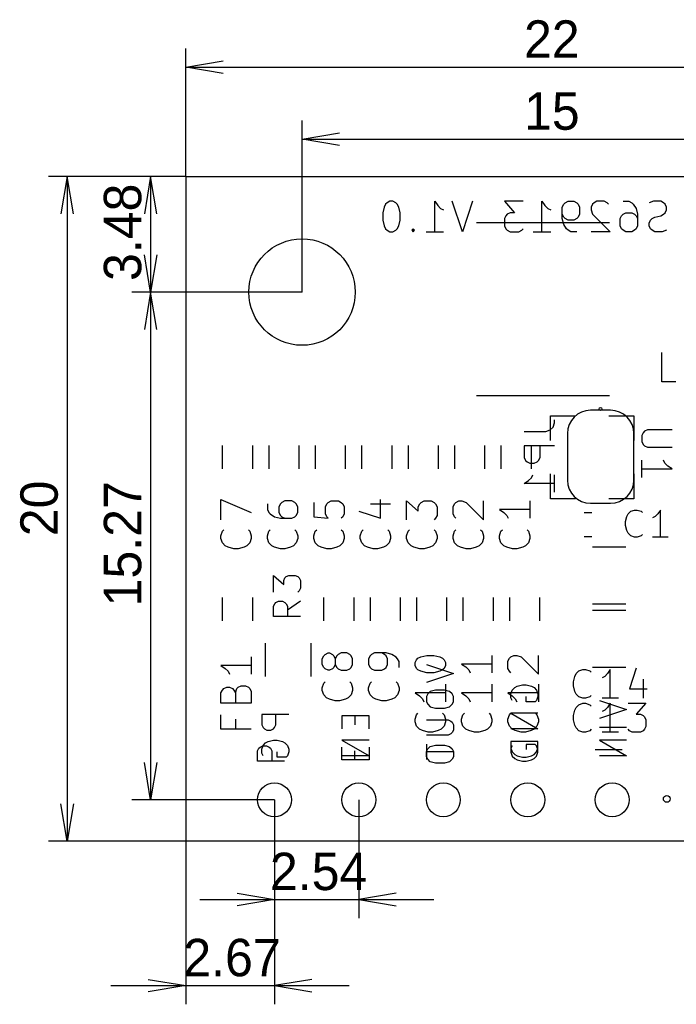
# Model space of a CAD drawing. Header units: millimetres. Extents: x 15 to 48.4, y -44.9 to -15.3.
# Tile 1 of 2: x 15 to 34.8, y -44.9 to -15.3. Entities that reach past the tile are written whole.
import ezdxf
from ezdxf.enums import TextEntityAlignment as Align

# ---------------------------------------------------------------- set-up
doc = ezdxf.new("R2010")
doc.units = ezdxf.units.MM
doc.layers.add('BLACK', color=7, linetype='Continuous')
doc.layers.add('Default', color=7, linetype='Continuous')
doc.styles.add('SEACAD_Solid_Edge_ANSI', font='seans.ttf')
doc.dimstyles.new('JIS_(mm)', dxfattribs={"dimtxt": 1.125, "dimasz": 1.125, "dimexe": 0.5625, "dimexo": 0, "dimgap": 0.28125, "dimtad": 1, "dimdsep": 46, "dimtxsty": 'SEACAD_Solid_Edge_ANSI', "dimblk1": '_SE_OPEN', "dimblk2": '_SE_OPEN', "dimsah": 1, "dimcen": 0.5625, "dimadec": 0, "dimazin": 0, "dimtfac": 0.5, "dimtmove": 0, "dimatfit": 3, "dimfxl": 1, "dimarcsym": 0})

# ---------------------------------------------------------------- blocks, each defined once
blk = doc.blocks.new('DMBLK1')
at = {"layer": 'Default', "color": 7, "linetype": 'Continuous'}
for p, q in [((23.5, -23.48), (23.5, -18.317)), ((38.5, -23.48), (38.5, -18.317)), ((23.5, -18.88), (38.5, -18.88))]:
    blk.add_line(p, q, dxfattribs=at)
for points in [[(24.625, -19.067), (23.5, -18.88), (24.625, -18.692)], [(37.375, -19.067), (38.5, -18.88), (37.375, -18.692)]]:
    blk.add_lwpolyline(points, dxfattribs=at)
at = {"layer": 'Default', "color": 7, "linetype": 'Continuous', "style": 'SEACAD_Solid_Edge_ANSI'}
blk.add_text('15', height=1.125, dxfattribs=at).set_placement((30.177, -17.473), align=Align.TOP_LEFT)
blk = doc.blocks.new('_SE_OPEN')
at = {"color": 0}
for p, q in [((-1, 0.1665), (0, 0)), ((0, 0), (-1, -0.1665)), ((0, 0), (-1, 0))]:
    blk.add_line(p, q, dxfattribs=at)
blk = doc.blocks.new('DMBLK2')
at = {"layer": 'Default', "color": 7, "linetype": 'Continuous'}
for p, q in [((20, -20), (20, -16.151)), ((42, -20), (42, -16.151)), ((20, -16.713), (42, -16.713))]:
    blk.add_line(p, q, dxfattribs=at)
for points in [[(21.125, -16.901), (20, -16.713), (21.125, -16.526)], [(40.875, -16.901), (42, -16.713), (40.875, -16.526)]]:
    blk.add_lwpolyline(points, dxfattribs=at)
at = {"layer": 'Default', "color": 7, "linetype": 'Continuous', "style": 'SEACAD_Solid_Edge_ANSI'}
blk.add_text('22', height=1.125, dxfattribs=at).set_placement((30.177, -15.307), align=Align.TOP_LEFT)
blk = doc.blocks.new('DMBLK3')
at = {"layer": 'Default', "color": 7, "linetype": 'Continuous'}
for p, q in [((22.67, -38.75), (22.67, -42.311)), ((25.21, -38.75), (25.21, -42.311)), ((20.42, -41.748), (27.46, -41.748))]:
    blk.add_line(p, q, dxfattribs=at)
for points in [[(21.545, -41.561), (22.67, -41.748), (21.545, -41.936)], [(26.335, -41.561), (25.21, -41.748), (26.335, -41.936)]]:
    blk.add_lwpolyline(points, dxfattribs=at)
at = {"layer": 'Default', "color": 7, "linetype": 'Continuous', "style": 'SEACAD_Solid_Edge_ANSI'}
blk.add_text('2.54', height=1.125, dxfattribs=at).set_placement((22.534, -40.342), align=Align.TOP_LEFT)
blk = doc.blocks.new('DMBLK4')
at = {"layer": 'Default', "color": 7, "linetype": 'Continuous'}
for p, q in [((23.5, -23.48), (18.381, -23.48)), ((18.944, -23.48), (18.944, -38.75)), ((22.67, -38.75), (18.381, -38.75))]:
    blk.add_line(p, q, dxfattribs=at)
for points in [[(19.131, -24.605), (18.944, -23.48), (18.756, -24.605)], [(19.131, -37.625), (18.944, -38.75), (18.756, -37.625)]]:
    blk.add_lwpolyline(points, dxfattribs=at)
at = {"layer": 'Default', "color": 7, "linetype": 'Continuous', "style": 'SEACAD_Solid_Edge_ANSI'}
blk.add_text('15.27', height=1.125, rotation=90, dxfattribs=at).set_placement((17.537, -32.933), align=Align.TOP_LEFT)
blk = doc.blocks.new('DMBLK5')
at = {"layer": 'Default', "color": 7, "linetype": 'Continuous'}
for p, q in [((20, -20), (18.381, -20)), ((18.944, -20), (18.944, -23.48)), ((23.5, -23.48), (18.381, -23.48))]:
    blk.add_line(p, q, dxfattribs=at)
for points in [[(19.131, -21.125), (18.944, -20), (18.756, -21.125)], [(19.131, -22.355), (18.944, -23.48), (18.756, -22.355)]]:
    blk.add_lwpolyline(points, dxfattribs=at)
at = {"layer": 'Default', "color": 7, "linetype": 'Continuous', "style": 'SEACAD_Solid_Edge_ANSI'}
blk.add_text('3.48', height=1.125, rotation=90, dxfattribs=at).set_placement((17.537, -23.146), align=Align.TOP_LEFT)
blk = doc.blocks.new('DMBLK6')
at = {"layer": 'Default', "color": 7, "linetype": 'Continuous'}
for p, q in [((20, -20), (15.87, -20)), ((16.432, -20), (16.432, -40)), ((20, -40), (15.87, -40))]:
    blk.add_line(p, q, dxfattribs=at)
for points in [[(16.62, -21.125), (16.432, -20), (16.245, -21.125)], [(16.62, -38.875), (16.432, -40), (16.245, -38.875)]]:
    blk.add_lwpolyline(points, dxfattribs=at)
at = {"layer": 'Default', "color": 7, "linetype": 'Continuous', "style": 'SEACAD_Solid_Edge_ANSI'}
blk.add_text('20', height=1.125, rotation=90, dxfattribs=at).set_placement((15.026, -30.823), align=Align.TOP_LEFT)
blk = doc.blocks.new('DMBLK7')
at = {"layer": 'Default', "color": 7, "linetype": 'Continuous'}
for p, q in [((22.67, -38.75), (22.67, -44.902)), ((20, -40), (20, -44.902)), ((17.75, -44.34), (24.92, -44.34))]:
    blk.add_line(p, q, dxfattribs=at)
for points in [[(18.875, -44.152), (20, -44.34), (18.875, -44.527)], [(23.795, -44.152), (22.67, -44.34), (23.795, -44.527)]]:
    blk.add_lwpolyline(points, dxfattribs=at)
at = {"layer": 'Default', "color": 7, "linetype": 'Continuous', "style": 'SEACAD_Solid_Edge_ANSI'}
blk.add_text('2.67', height=1.125, dxfattribs=at).set_placement((19.929, -42.933), align=Align.TOP_LEFT)

msp = doc.modelspace()

# ---------------------------------------------------------------- linework, layer by layer
at = {"layer": 'BLACK', "color": 7, "linetype": 'Continuous'}
for p, q in [((20, -20), (42, -20)), ((20, -20), (20, -40)), ((25.9708, -20.9234), (25.9273, -21.0976)), ((26.0143, -20.8363), (25.9708, -20.9234)), ((26.0579, -20.7928), (26.0143, -20.8363)), ((26.145, -20.7493), (26.0579, -20.7928)), ((26.2321, -20.7493), (26.145, -20.7493)), ((26.3191, -20.7928), (26.2321, -20.7493)), ((26.3627, -20.8363), (26.3191, -20.7928)), ((26.4062, -20.9234), (26.3627, -20.8363)), ((26.4498, -21.0976), (26.4062, -20.9234)), ((27.4948, -21.6637), (27.4948, -20.7493)), ((27.4948, -20.7493), (27.5819, -20.8799)), ((27.5819, -20.8799), (27.669, -20.967)), ((27.669, -20.967), (27.7561, -21.0105)), ((28.3221, -21.6637), (28.0173, -20.7493)), ((28.6269, -20.7493), (28.3221, -21.6637)), ((30.1509, -20.7493), (29.5849, -20.7493)), ((29.5849, -20.7493), (29.8897, -21.0976)), ((30.717, -21.6637), (30.717, -20.7493)), ((30.717, -20.7493), (30.8041, -20.8799)), ((30.8041, -20.8799), (30.8911, -20.967)), ((30.8911, -20.967), (30.9782, -21.0105)), ((31.3266, -20.9234), (31.3701, -20.8363)), ((31.3266, -21.2718), (31.3266, -20.9234)), ((31.3701, -20.8363), (31.4137, -20.7928)), ((31.4137, -20.7928), (31.5007, -20.7493)), ((31.5007, -20.7493), (31.6749, -20.7493)), ((31.6749, -20.7493), (31.762, -20.7928)), ((31.762, -20.7928), (31.8055, -20.8363)), ((31.8055, -20.8363), (31.8491, -20.9234)), ((31.8491, -20.9234), (31.8491, -21.1411)), ((32.241, -20.8363), (32.1974, -20.9234)), ((32.1974, -20.9234), (32.1974, -21.0105)), ((32.1974, -21.0105), (32.241, -21.1411)), ((32.2845, -20.7928), (32.241, -20.8363)), ((32.3716, -20.7493), (32.2845, -20.7928)), ((32.5893, -20.7493), (32.3716, -20.7493)), ((32.6764, -20.7928), (32.5893, -20.7493)), ((32.7199, -20.8363), (32.6764, -20.7928)), ((33.1554, -20.7493), (33.3295, -20.7493)), ((33.3295, -20.7493), (33.4166, -20.7928)), ((33.4166, -20.7928), (33.4602, -20.8363)), ((33.4602, -20.8363), (33.5473, -20.967)), ((33.5473, -20.967), (33.5908, -21.1411)), ((34.0698, -20.7493), (33.9391, -20.7928)), ((34.2875, -20.7493), (34.0698, -20.7493)), ((34.3746, -20.7928), (34.2875, -20.7493)), ((34.4181, -20.8363), (34.3746, -20.7928)), ((34.4617, -20.9234), (34.4181, -20.8363)), ((34.4181, -21.0976), (34.4617, -21.0105)), ((34.4617, -21.0105), (34.4617, -20.9234)), ((25.9273, -21.0976), (25.9273, -21.3153)), ((25.9273, -21.3153), (25.9708, -21.4895)), ((26.4062, -21.4895), (26.4498, -21.3153)), ((26.4498, -21.3153), (26.4498, -21.0976)), ((29.6284, -21.1847), (29.5849, -21.2718)), ((29.5849, -21.2718), (29.5849, -21.4895)), ((29.6719, -21.1411), (29.6284, -21.1847)), ((29.759, -21.0976), (29.6719, -21.1411)), ((29.8897, -21.0976), (29.759, -21.0976)), ((31.3701, -21.2282), (31.3266, -21.1411)), ((31.3701, -21.4459), (31.3266, -21.2718)), ((31.4137, -21.2718), (31.3701, -21.2282)), ((31.5007, -21.3153), (31.4137, -21.2718)), ((31.6749, -21.3153), (31.5007, -21.3153)), ((31.762, -21.2718), (31.6749, -21.3153)), ((31.8055, -21.2282), (31.762, -21.2718)), ((31.8491, -21.1411), (31.8055, -21.2282)), ((32.241, -21.1411), (32.7635, -21.6637)), ((33.0683, -21.2718), (33.1118, -21.1847)), ((33.0683, -21.4895), (33.0683, -21.2718)), ((33.1118, -21.1847), (33.1554, -21.1411)), ((33.1554, -21.1411), (33.2425, -21.0976)), ((33.2425, -21.0976), (33.4166, -21.0976)), ((33.4166, -21.0976), (33.5037, -21.1411)), ((33.5037, -21.1411), (33.5473, -21.1847)), ((33.5473, -21.1847), (33.5908, -21.2718)), ((33.5908, -21.1411), (33.5908, -21.4895)), ((33.9391, -21.4024), (33.9827, -21.3153)), ((33.9827, -21.3153), (34.0262, -21.2718)), ((34.0262, -21.2718), (34.1133, -21.2282)), ((34.1133, -21.2282), (34.2875, -21.1847)), ((34.2875, -21.1847), (34.3746, -21.1411)), ((34.3746, -21.1411), (34.4181, -21.0976)), ((25.9708, -21.4895), (26.0143, -21.5766)), ((26.0143, -21.5766), (26.0579, -21.6201)), ((26.3191, -21.6201), (26.3627, -21.5766)), ((26.3627, -21.5766), (26.4062, -21.4895)), ((26.8417, -21.5766), (26.7981, -21.6201)), ((26.8852, -21.6201), (26.8417, -21.5766)), ((26.8417, -21.5766), (26.8417, -21.6637)), ((32.75, -21.4), (28.75, -21.4)), ((29.5849, -21.4895), (29.6284, -21.5766)), ((29.6284, -21.5766), (29.6719, -21.6201)), ((30.1074, -21.6201), (30.1509, -21.5766)), ((31.4572, -21.5766), (31.3701, -21.4459)), ((31.5007, -21.6201), (31.4572, -21.5766)), ((33.1118, -21.5766), (33.0683, -21.4895)), ((33.1554, -21.6201), (33.1118, -21.5766)), ((33.5473, -21.5766), (33.5037, -21.6201)), ((33.5908, -21.4895), (33.5473, -21.5766)), ((33.9391, -21.4895), (33.9391, -21.4024)), ((33.9827, -21.5766), (33.9391, -21.4895)), ((34.0262, -21.6201), (33.9827, -21.5766)), ((26.0579, -21.6201), (26.145, -21.6637)), ((26.145, -21.6637), (26.2321, -21.6637)), ((26.2321, -21.6637), (26.3191, -21.6201)), ((26.7981, -21.6201), (26.8417, -21.6637)), ((26.8417, -21.6637), (26.8852, -21.6201)), ((27.2335, -21.6637), (27.7561, -21.6637)), ((29.6719, -21.6201), (29.759, -21.6637)), ((29.759, -21.6637), (30.0203, -21.6637)), ((30.0203, -21.6637), (30.1074, -21.6201)), ((30.4557, -21.6637), (30.9782, -21.6637)), ((31.5878, -21.6637), (31.5007, -21.6201)), ((31.762, -21.6637), (31.5878, -21.6637)), ((32.7635, -21.6637), (32.1974, -21.6637)), ((33.2425, -21.6637), (33.1554, -21.6201)), ((33.4166, -21.6637), (33.2425, -21.6637)), ((33.5037, -21.6201), (33.4166, -21.6637)), ((34.1133, -21.6637), (34.0262, -21.6201)), ((34.331, -21.6637), (34.1133, -21.6637)), ((34.4617, -21.6201), (34.331, -21.6637)), ((34.3225, -26.1832), (34.3225, -25.2942)), ((34.7458, -26.1832), (34.3225, -26.1832)), ((32.75, -26.6), (28.75, -26.6)), ((30.977, -27.948), (30.977, -27.198)), ((30.977, -27.198), (31.727, -27.198)), ((32.781, -27.033), (32.181, -27.033)), ((32.727, -27.198), (33.477, -27.198)), ((33.477, -27.198), (33.477, -27.948)), ((30.964, -27.6275), (31.0511, -27.5404)), ((31.0511, -27.5404), (31.0947, -27.4097)), ((31.0947, -27.4097), (31.0947, -27.3227)), ((30.1803, -27.671), (30.8334, -27.671)), ((30.8334, -27.671), (30.964, -27.6275)), ((31.481, -27.733), (31.481, -29.133)), ((33.481, -29.133), (33.481, -27.733)), ((33.7619, -27.7114), (33.7183, -27.7985)), ((33.7183, -27.7985), (33.7183, -27.9727)), ((33.8054, -27.6679), (33.7619, -27.7114)), ((33.8925, -27.6243), (33.8054, -27.6679)), ((34.6327, -27.6243), (33.8925, -27.6243)), ((21.1114, -28.798), (21.1114, -28.098)), ((22.0066, -28.098), (22.0066, -28.798)), ((22.5084, -28.798), (22.5084, -28.098)), ((23.4036, -28.098), (23.4036, -28.798)), ((23.9054, -28.798), (23.9054, -28.098)), ((24.8006, -28.098), (24.8006, -28.798)), ((25.3024, -28.798), (25.3024, -28.098)), ((26.1976, -28.098), (26.1976, -28.798)), ((26.6994, -28.798), (26.6994, -28.098)), ((27.5946, -28.098), (27.5946, -28.798)), ((28.0964, -28.798), (28.0964, -28.098)), ((28.9916, -28.098), (28.9916, -28.798)), ((29.4934, -28.798), (29.4934, -28.098)), ((31.0947, -28.1064), (30.1803, -28.1064)), ((30.1803, -28.1064), (30.1803, -28.4548)), ((30.3886, -28.098), (30.3886, -28.798)), ((30.6592, -28.4548), (30.6592, -28.1064)), ((33.7183, -27.9727), (33.7619, -28.0597)), ((33.7619, -28.0597), (33.8054, -28.1033)), ((33.8054, -28.1033), (33.8925, -28.1468)), ((33.8925, -28.1468), (34.6327, -28.1468)), ((30.1803, -28.4548), (30.2238, -28.5419)), ((30.2238, -28.5419), (30.2673, -28.5854)), ((30.2673, -28.5854), (30.3544, -28.6289)), ((30.3544, -28.6289), (30.4851, -28.6289)), ((30.4851, -28.6289), (30.5721, -28.5854)), ((30.5721, -28.5854), (30.6157, -28.5419)), ((30.6157, -28.5419), (30.6592, -28.4548)), ((33.7183, -29.0612), (33.7183, -28.5387)), ((34.415, -28.6258), (34.3715, -28.5387)), ((34.5021, -28.7129), (34.415, -28.6258)), ((34.6327, -28.8), (34.5021, -28.7129)), ((30.398, -29.0644), (30.4415, -28.9773)), ((30.977, -29.698), (30.977, -28.948)), ((31.0947, -29.4998), (31.0947, -28.9773)), ((33.477, -28.948), (33.477, -29.698)), ((33.7183, -28.8), (34.6327, -28.8)), ((30.1803, -29.2385), (30.3109, -29.1515)), ((31.0947, -29.2385), (30.1803, -29.2385)), ((30.3109, -29.1515), (30.398, -29.0644)), ((21.0583, -30.3276), (21.0583, -29.718)), ((21.0583, -29.718), (21.9727, -30.1099)), ((22.4553, -29.8486), (22.4553, -30.0228)), ((22.8471, -29.8486), (22.8036, -29.9357)), ((22.8907, -29.8051), (22.8471, -29.8486)), ((22.9778, -29.7615), (22.8907, -29.8051)), ((23.1955, -29.7615), (22.9778, -29.7615)), ((23.2826, -29.8051), (23.1955, -29.7615)), ((23.3261, -29.8486), (23.2826, -29.8051)), ((23.3697, -29.9357), (23.3261, -29.8486)), ((23.8523, -29.8051), (23.8523, -30.2405)), ((24.2006, -29.9357), (24.2441, -29.8486)), ((24.2441, -29.8486), (24.2877, -29.8051)), ((24.2877, -29.8051), (24.3748, -29.7615)), ((24.3748, -29.7615), (24.5925, -29.7615)), ((24.5925, -29.7615), (24.6796, -29.8051)), ((24.6796, -29.8051), (24.7231, -29.8486)), ((24.7231, -29.8486), (24.7667, -29.9357)), ((25.5541, -29.8486), (26.1637, -29.8486)), ((25.8589, -30.2841), (25.8589, -29.718)), ((26.6463, -30.3276), (26.6463, -29.7615)), ((26.6463, -29.7615), (26.9946, -30.0663)), ((26.9946, -29.9357), (27.0381, -29.8486)), ((27.0381, -29.8486), (27.0817, -29.8051)), ((27.0817, -29.8051), (27.1688, -29.7615)), ((27.1688, -29.7615), (27.3865, -29.7615)), ((27.3865, -29.7615), (27.4736, -29.8051)), ((27.4736, -29.8051), (27.5171, -29.8486)), ((27.5171, -29.8486), (27.5607, -29.9357)), ((28.0433, -29.9357), (28.0868, -29.8486)), ((28.0868, -29.8486), (28.1303, -29.8051)), ((28.1303, -29.8051), (28.2174, -29.7615)), ((28.2174, -29.7615), (28.3045, -29.7615)), ((28.3045, -29.7615), (28.4351, -29.8051)), ((28.4351, -29.8051), (28.9577, -30.3276)), ((28.9577, -30.3276), (28.9577, -29.7615)), ((30.3547, -29.7615), (30.3547, -30.2841)), ((31.727, -29.698), (30.977, -29.698)), ((32.181, -29.833), (32.781, -29.833)), ((33.477, -29.698), (32.727, -29.698)), ((22.4553, -30.0228), (22.4988, -30.1099)), ((22.4988, -30.1099), (22.5423, -30.1534)), ((22.5423, -30.1534), (22.673, -30.2405)), ((22.8036, -29.9357), (22.8036, -30.1099)), ((22.8036, -30.1099), (22.8471, -30.197)), ((22.8471, -30.197), (22.8907, -30.2405)), ((23.2826, -30.2405), (23.3261, -30.197)), ((23.3261, -30.197), (23.3697, -30.1099)), ((23.3697, -30.1099), (23.3697, -29.9357)), ((24.2006, -30.1534), (24.2006, -29.9357)), ((24.2441, -30.2405), (24.2006, -30.1534)), ((24.7667, -30.1534), (24.7231, -30.2405)), ((24.7667, -29.9357), (24.7667, -30.1534)), ((25.2057, -30.0663), (25.8589, -30.2841)), ((26.9946, -30.0663), (26.9946, -29.9357)), ((27.5607, -30.197), (27.5171, -30.2841)), ((27.5607, -29.9357), (27.5607, -30.197)), ((28.0433, -30.1534), (28.0433, -29.9357)), ((28.0868, -30.2405), (28.0433, -30.1534)), ((30.3547, -30.0228), (29.4403, -30.0228)), ((29.4403, -30.0228), (29.5709, -30.1099)), ((29.5709, -30.1099), (29.658, -30.197)), ((29.658, -30.197), (29.7015, -30.2841)), ((32.2158, -30.12), (31.9842, -30.12)), ((33.272, -30.2284), (33.3107, -30.151)), ((33.3107, -30.151), (33.3881, -30.0736)), ((33.3881, -30.0736), (33.5043, -30.0349)), ((33.5043, -30.0349), (33.5817, -30.0349)), ((33.5817, -30.0349), (33.6978, -30.0736)), ((33.6978, -30.0736), (33.7365, -30.1123)), ((34.2009, -30.151), (34.1235, -30.2284)), ((34.2784, -30.0349), (34.2009, -30.151)), ((34.2784, -30.8477), (34.2784, -30.0349)), ((22.673, -30.2405), (22.8471, -30.2841)), ((22.8471, -30.2841), (23.1955, -30.2841)), ((22.8907, -30.2405), (22.9778, -30.2841)), ((23.1955, -30.2841), (23.2826, -30.2405)), ((23.8523, -30.2405), (24.2877, -30.2841)), ((24.2877, -30.2841), (24.2441, -30.2405)), ((24.7231, -30.2405), (24.6796, -30.2841)), ((27.5171, -30.2841), (27.4736, -30.3276)), ((28.1303, -30.2841), (28.0868, -30.2405)), ((33.2333, -30.3832), (33.272, -30.2284)), ((33.2333, -30.4994), (33.2333, -30.3832)), ((33.272, -30.6542), (33.2333, -30.4994)), ((34.1235, -30.2284), (34.0461, -30.2671)), ((21.0583, -30.8066), (21.1018, -30.6759)), ((21.1018, -30.6759), (21.1453, -30.6324)), ((21.8856, -30.6324), (21.9291, -30.6759)), ((21.9291, -30.6759), (21.9727, -30.8066)), ((22.4553, -30.8066), (22.4988, -30.6759)), ((22.4988, -30.6759), (22.5423, -30.6324)), ((23.2826, -30.6324), (23.3261, -30.6759)), ((23.3261, -30.6759), (23.3697, -30.8066)), ((23.8523, -30.8066), (23.8958, -30.6759)), ((23.8958, -30.6759), (23.9393, -30.6324)), ((24.6796, -30.6324), (24.7231, -30.6759)), ((24.7231, -30.6759), (24.7667, -30.8066)), ((25.2493, -30.8066), (25.2928, -30.6759)), ((25.2928, -30.6759), (25.3363, -30.6324)), ((26.0766, -30.6324), (26.1201, -30.6759)), ((26.1201, -30.6759), (26.1637, -30.8066)), ((26.6463, -30.8066), (26.6898, -30.6759)), ((26.6898, -30.6759), (26.7333, -30.6324)), ((27.4736, -30.6324), (27.5171, -30.6759)), ((27.5171, -30.6759), (27.5607, -30.8066)), ((28.0433, -30.8066), (28.0868, -30.6759)), ((28.0868, -30.6759), (28.1303, -30.6324)), ((28.8706, -30.6324), (28.9141, -30.6759)), ((28.9141, -30.6759), (28.9577, -30.8066)), ((29.4403, -30.8066), (29.4838, -30.6759)), ((29.4838, -30.6759), (29.5273, -30.6324)), ((30.2676, -30.6324), (30.3111, -30.6759)), ((30.3111, -30.6759), (30.3547, -30.8066)), ((33.3107, -30.7316), (33.272, -30.6542)), ((33.3881, -30.809), (33.3107, -30.7316)), ((33.7365, -30.7703), (33.6978, -30.809)), ((21.0583, -30.8937), (21.0583, -30.8066)), ((21.1018, -31.0243), (21.0583, -30.8937)), ((21.1889, -31.1114), (21.1018, -31.0243)), ((21.9291, -31.0243), (21.842, -31.1114)), ((21.9727, -30.8937), (21.9291, -31.0243)), ((21.9727, -30.8066), (21.9727, -30.8937)), ((22.4553, -30.8937), (22.4553, -30.8066)), ((22.4988, -31.0243), (22.4553, -30.8937)), ((22.5859, -31.1114), (22.4988, -31.0243)), ((23.3261, -31.0243), (23.239, -31.1114)), ((23.3697, -30.8937), (23.3261, -31.0243)), ((23.3697, -30.8066), (23.3697, -30.8937)), ((23.8523, -30.8937), (23.8523, -30.8066)), ((23.8958, -31.0243), (23.8523, -30.8937)), ((23.9829, -31.1114), (23.8958, -31.0243)), ((24.7231, -31.0243), (24.636, -31.1114)), ((24.7667, -30.8937), (24.7231, -31.0243)), ((24.7667, -30.8066), (24.7667, -30.8937)), ((25.2493, -30.8937), (25.2493, -30.8066)), ((25.2928, -31.0243), (25.2493, -30.8937)), ((25.3799, -31.1114), (25.2928, -31.0243)), ((26.1201, -31.0243), (26.033, -31.1114)), ((26.1637, -30.8937), (26.1201, -31.0243)), ((26.1637, -30.8066), (26.1637, -30.8937)), ((26.6463, -30.8937), (26.6463, -30.8066)), ((26.6898, -31.0243), (26.6463, -30.8937)), ((26.7769, -31.1114), (26.6898, -31.0243)), ((27.5171, -31.0243), (27.43, -31.1114)), ((27.5607, -30.8937), (27.5171, -31.0243)), ((27.5607, -30.8066), (27.5607, -30.8937)), ((28.0433, -30.8937), (28.0433, -30.8066)), ((28.0868, -31.0243), (28.0433, -30.8937)), ((28.1739, -31.1114), (28.0868, -31.0243)), ((28.9141, -31.0243), (28.827, -31.1114)), ((28.9577, -30.8937), (28.9141, -31.0243)), ((28.9577, -30.8066), (28.9577, -30.8937)), ((29.4403, -30.8937), (29.4403, -30.8066)), ((29.4838, -31.0243), (29.4403, -30.8937)), ((29.5709, -31.1114), (29.4838, -31.0243)), ((30.3111, -31.0243), (30.224, -31.1114)), ((30.3547, -30.8937), (30.3111, -31.0243)), ((30.3547, -30.8066), (30.3547, -30.8937)), ((32.2158, -30.84), (31.9842, -30.84)), ((33.5043, -30.8477), (33.3881, -30.809)), ((33.5817, -30.8477), (33.5043, -30.8477)), ((33.6978, -30.809), (33.5817, -30.8477)), ((34.5106, -30.8477), (34.0461, -30.8477)), ((21.276, -31.1549), (21.1889, -31.1114)), ((21.4501, -31.1985), (21.276, -31.1549)), ((21.5808, -31.1985), (21.4501, -31.1985)), ((21.7549, -31.1549), (21.5808, -31.1985)), ((21.842, -31.1114), (21.7549, -31.1549)), ((22.673, -31.1549), (22.5859, -31.1114)), ((22.8471, -31.1985), (22.673, -31.1549)), ((22.9778, -31.1985), (22.8471, -31.1985)), ((23.1519, -31.1549), (22.9778, -31.1985)), ((23.239, -31.1114), (23.1519, -31.1549)), ((24.07, -31.1549), (23.9829, -31.1114)), ((24.2441, -31.1985), (24.07, -31.1549)), ((24.3748, -31.1985), (24.2441, -31.1985)), ((24.5489, -31.1549), (24.3748, -31.1985)), ((24.636, -31.1114), (24.5489, -31.1549)), ((25.467, -31.1549), (25.3799, -31.1114)), ((25.6411, -31.1985), (25.467, -31.1549)), ((25.7718, -31.1985), (25.6411, -31.1985)), ((25.9459, -31.1549), (25.7718, -31.1985)), ((26.033, -31.1114), (25.9459, -31.1549)), ((26.864, -31.1549), (26.7769, -31.1114)), ((27.0381, -31.1985), (26.864, -31.1549)), ((27.1688, -31.1985), (27.0381, -31.1985)), ((27.3429, -31.1549), (27.1688, -31.1985)), ((27.43, -31.1114), (27.3429, -31.1549)), ((28.261, -31.1549), (28.1739, -31.1114)), ((28.4351, -31.1985), (28.261, -31.1549)), ((28.5658, -31.1985), (28.4351, -31.1985)), ((28.7399, -31.1549), (28.5658, -31.1985)), ((28.827, -31.1114), (28.7399, -31.1549)), ((29.658, -31.1549), (29.5709, -31.1114)), ((29.8321, -31.1985), (29.658, -31.1549)), ((29.9628, -31.1985), (29.8321, -31.1985)), ((30.1369, -31.1549), (29.9628, -31.1985)), ((30.224, -31.1114), (30.1369, -31.1549)), ((33.235, -31.154), (32.235, -31.154)), ((22.6379, -32.5035), (22.6379, -32.0004)), ((22.6379, -32.0004), (22.9475, -32.2713)), ((22.9475, -32.1552), (22.9862, -32.0778)), ((22.9475, -32.2713), (22.9475, -32.1552)), ((22.9862, -32.0778), (23.0249, -32.0391)), ((23.0249, -32.0391), (23.1024, -32.0004)), ((23.1024, -32.0004), (23.2959, -32.0004)), ((23.2959, -32.0004), (23.3733, -32.0391)), ((23.3733, -32.0391), (23.412, -32.0778)), ((23.412, -32.0778), (23.4507, -32.1552)), ((23.4507, -32.1552), (23.4507, -32.3874)), ((23.412, -32.4648), (23.3733, -32.5035)), ((23.4507, -32.3874), (23.412, -32.4648)), ((21.1114, -33.37), (21.1114, -32.67)), ((22.0066, -32.67), (22.0066, -33.37)), ((22.6379, -32.9293), (22.6766, -32.8519)), ((22.6766, -32.8519), (22.7153, -32.8132)), ((22.7153, -32.8132), (22.7927, -32.7745)), ((22.7927, -32.7745), (22.9088, -32.7745)), ((22.9088, -32.7745), (22.9862, -32.8132)), ((22.9862, -32.8132), (23.0249, -32.8519)), ((23.0249, -32.8519), (23.0636, -32.9293)), ((23.4507, -32.7745), (23.0636, -33.0454)), ((24.1594, -33.37), (24.1594, -32.67)), ((25.0546, -32.67), (25.0546, -33.37)), ((25.5564, -33.37), (25.5564, -32.67)), ((26.4516, -32.67), (26.4516, -33.37)), ((26.9534, -33.37), (26.9534, -32.67)), ((27.8486, -32.67), (27.8486, -33.37)), ((28.3504, -33.37), (28.3504, -32.67)), ((29.2456, -32.67), (29.2456, -33.37)), ((29.7474, -33.37), (29.7474, -32.67)), ((30.6426, -32.67), (30.6426, -33.37)), ((32.235, -32.854), (33.235, -32.854)), ((22.6379, -33.2389), (22.6379, -32.9293)), ((23.0636, -32.9293), (23.0636, -33.2389)), ((33.235, -33.059), (32.235, -33.059)), ((23.4507, -33.2389), (22.6379, -33.2389)), ((22.403, -35.044), (22.403, -34.044)), ((23.763, -34.044), (23.763, -35.044)), ((24.1933, -34.3771), (24.2804, -34.3335)), ((24.2804, -34.3335), (24.324, -34.3335)), ((24.324, -34.3335), (24.4111, -34.3771)), ((24.6723, -34.3335), (24.5852, -34.3771)), ((24.8465, -34.3335), (24.6723, -34.3335)), ((24.9336, -34.3771), (24.8465, -34.3335)), ((25.6774, -34.3335), (25.5903, -34.3771)), ((26.0258, -34.3335), (25.6774, -34.3335)), ((25.9822, -34.3771), (25.8951, -34.3335)), ((26.1999, -34.3771), (26.0258, -34.3335)), ((21.9727, -34.4497), (21.9727, -34.9722)), ((24.1063, -34.5077), (24.1498, -34.4206)), ((24.1063, -34.6819), (24.1063, -34.5077)), ((24.1498, -34.4206), (24.1933, -34.3771)), ((24.4111, -34.3771), (24.4546, -34.4206)), ((24.4546, -34.4206), (24.4981, -34.5077)), ((24.5417, -34.4206), (24.4981, -34.5077)), ((24.4981, -34.5077), (24.4981, -34.6819)), ((24.5852, -34.3771), (24.5417, -34.4206)), ((24.9771, -34.4206), (24.9336, -34.3771)), ((25.0207, -34.5077), (24.9771, -34.4206)), ((25.0207, -34.6819), (25.0207, -34.5077)), ((25.5468, -34.4206), (25.5033, -34.5077)), ((25.5033, -34.5077), (25.5033, -34.6819)), ((25.5903, -34.3771), (25.5468, -34.4206)), ((26.0258, -34.4206), (25.9822, -34.3771)), ((26.0693, -34.5077), (26.0258, -34.4206)), ((26.0693, -34.6819), (26.0693, -34.5077)), ((26.3306, -34.4642), (26.1999, -34.3771)), ((26.3741, -34.5077), (26.3306, -34.4642)), ((26.4177, -34.5948), (26.3741, -34.5077)), ((26.4177, -34.769), (26.4177, -34.5948)), ((26.9003, -34.6238), (26.9438, -34.5367)), ((26.9003, -34.7109), (26.9003, -34.6238)), ((26.9438, -34.5367), (26.9873, -34.4932)), ((26.9873, -34.4932), (27.0744, -34.4497)), ((27.0744, -34.4497), (27.2486, -34.4061)), ((27.2486, -34.4061), (27.4663, -34.4061)), ((27.4663, -34.4061), (27.6405, -34.4497)), ((27.6405, -34.4497), (27.7276, -34.4932)), ((27.7276, -34.4932), (27.7711, -34.5367)), ((27.7711, -34.5367), (27.8147, -34.6238)), ((27.8147, -34.6238), (27.8147, -34.7109)), ((29.2117, -34.4061), (29.2117, -34.9286)), ((29.6943, -34.5803), (29.7378, -34.4932)), ((29.6943, -34.798), (29.6943, -34.5803)), ((29.7378, -34.4932), (29.7813, -34.4497)), ((29.7813, -34.4497), (29.8684, -34.4061)), ((29.8684, -34.4061), (29.9555, -34.4061)), ((29.9555, -34.4061), (30.0861, -34.4497)), ((30.0861, -34.4497), (30.6087, -34.9722)), ((30.6087, -34.9722), (30.6087, -34.4061)), ((21.9727, -34.7109), (21.0583, -34.7109)), ((21.0583, -34.7109), (21.1889, -34.798)), ((21.1889, -34.798), (21.276, -34.8851)), ((21.276, -34.8851), (21.3195, -34.9722)), ((24.1498, -34.769), (24.1063, -34.6819)), ((24.1933, -34.8125), (24.1498, -34.769)), ((24.2804, -34.8561), (24.1933, -34.8125)), ((24.324, -34.8561), (24.2804, -34.8561)), ((24.4111, -34.8125), (24.324, -34.8561)), ((24.4546, -34.769), (24.4111, -34.8125)), ((24.4981, -34.6819), (24.4546, -34.769)), ((24.4981, -34.6819), (24.5417, -34.769)), ((24.5417, -34.769), (24.5852, -34.8125)), ((24.5852, -34.8125), (24.6723, -34.8561)), ((24.6723, -34.8561), (24.8465, -34.8561)), ((24.8465, -34.8561), (24.9336, -34.8125)), ((24.9336, -34.8125), (24.9771, -34.769)), ((24.9771, -34.769), (25.0207, -34.6819)), ((25.5033, -34.6819), (25.5468, -34.769)), ((25.5468, -34.769), (25.5903, -34.8125)), ((25.5903, -34.8125), (25.6774, -34.8561)), ((25.6774, -34.8561), (25.8951, -34.8561)), ((25.8951, -34.8561), (25.9822, -34.8125)), ((25.9822, -34.8125), (26.0258, -34.769)), ((26.0258, -34.769), (26.0693, -34.6819)), ((26.9438, -34.798), (26.9003, -34.7109)), ((26.9873, -34.8415), (26.9438, -34.798)), ((27.0744, -34.8851), (26.9873, -34.8415)), ((27.2486, -34.9286), (27.0744, -34.8851)), ((27.2409, -34.6784), (28.0537, -34.9493)), ((27.4663, -34.9286), (27.2486, -34.9286)), ((27.6405, -34.8851), (27.4663, -34.9286)), ((27.7276, -34.8415), (27.6405, -34.8851)), ((27.7711, -34.798), (27.7276, -34.8415)), ((27.8147, -34.7109), (27.7711, -34.798)), ((29.2117, -34.6674), (28.2973, -34.6674)), ((28.2973, -34.6674), (28.4279, -34.7545)), ((28.4279, -34.7545), (28.515, -34.8415)), ((28.515, -34.8415), (28.5585, -34.9286)), ((29.7378, -34.8851), (29.6943, -34.798)), ((29.7813, -34.9286), (29.7378, -34.8851)), ((31.7425, -34.9564), (31.8247, -34.8742)), ((31.8247, -34.8742), (31.9481, -34.8331)), ((31.9481, -34.8331), (32.0303, -34.8331)), ((32.0303, -34.8331), (32.1537, -34.8742)), ((32.1537, -34.8742), (32.1948, -34.9153)), ((32.235, -34.759), (33.235, -34.759)), ((32.7706, -34.8331), (32.6883, -34.9564)), ((32.7706, -35.6967), (32.7706, -34.8331)), ((33.5519, -34.792), (33.3463, -35.4088)), ((24.1498, -35.2479), (24.1933, -35.2044)), ((24.9336, -35.2044), (24.9771, -35.2479)), ((25.5468, -35.2479), (25.5903, -35.2044)), ((26.3306, -35.2044), (26.3741, -35.2479)), ((28.0537, -34.9493), (27.2409, -35.2202)), ((31.6602, -35.2032), (31.7013, -35.0387)), ((31.6602, -35.3266), (31.6602, -35.2032)), ((31.7013, -35.0387), (31.7425, -34.9564)), ((32.6061, -35.0387), (32.5238, -35.0798)), ((32.6883, -34.9564), (32.6061, -35.0387)), ((33.7575, -35.1209), (33.7575, -35.6967)), ((21.0583, -35.5382), (21.1018, -35.4511)), ((21.1018, -35.4511), (21.1453, -35.4076)), ((21.1453, -35.4076), (21.2324, -35.3641)), ((21.2324, -35.3641), (21.3195, -35.3641)), ((21.3195, -35.3641), (21.4066, -35.4076)), ((21.4066, -35.4076), (21.4501, -35.4511)), ((21.4501, -35.4511), (21.4937, -35.5382)), ((21.4937, -35.5382), (21.5372, -35.4076)), ((21.5372, -35.4076), (21.5808, -35.3641)), ((21.5808, -35.3641), (21.6679, -35.3205)), ((21.6679, -35.3205), (21.7985, -35.3205)), ((21.7985, -35.3205), (21.8856, -35.3641)), ((21.8856, -35.3641), (21.9291, -35.4076)), ((21.9291, -35.4076), (21.9727, -35.4947)), ((21.9727, -35.4947), (21.9727, -35.843)), ((24.1063, -35.3786), (24.1498, -35.2479)), ((24.1063, -35.4657), (24.1063, -35.3786)), ((24.1498, -35.5963), (24.1063, -35.4657)), ((24.9771, -35.2479), (25.0207, -35.3786)), ((25.0207, -35.4657), (24.9771, -35.5963)), ((25.0207, -35.3786), (25.0207, -35.4657)), ((25.5033, -35.3786), (25.5468, -35.2479)), ((25.5033, -35.4657), (25.5033, -35.3786)), ((25.5468, -35.5963), (25.5033, -35.4657)), ((26.3741, -35.2479), (26.4177, -35.3786)), ((26.4177, -35.4657), (26.3741, -35.5963)), ((26.4177, -35.3786), (26.4177, -35.4657)), ((27.357, -35.4912), (27.2796, -35.5686)), ((27.5118, -35.4525), (27.357, -35.4912)), ((27.7828, -35.4525), (27.5118, -35.4525)), ((27.9376, -35.4912), (27.7828, -35.4525)), ((27.8147, -35.277), (27.8147, -35.7995)), ((28.015, -35.5686), (27.9376, -35.4912)), ((29.2117, -35.277), (29.2117, -35.7995)), ((29.7809, -35.5686), (29.8196, -35.4525)), ((29.8196, -35.4525), (29.897, -35.3751)), ((29.897, -35.3751), (29.9744, -35.3364)), ((29.9744, -35.3364), (30.1292, -35.2977)), ((30.1292, -35.2977), (30.2454, -35.2977)), ((30.2454, -35.2977), (30.4002, -35.3364)), ((30.4002, -35.3364), (30.4776, -35.3751)), ((30.4776, -35.3751), (30.555, -35.4525)), ((30.555, -35.4525), (30.5937, -35.5686)), ((30.6087, -35.277), (30.6087, -35.7995)), ((31.7013, -35.4911), (31.6602, -35.3266)), ((31.7425, -35.5733), (31.7013, -35.4911)), ((33.3463, -35.4088), (33.8809, -35.4088)), ((21.0583, -35.843), (21.0583, -35.5382)), ((21.4937, -35.5382), (21.4937, -35.843)), ((24.2369, -35.6834), (24.1498, -35.5963)), ((24.324, -35.7269), (24.2369, -35.6834)), ((24.4981, -35.7705), (24.324, -35.7269)), ((24.6288, -35.7705), (24.4981, -35.7705)), ((24.8029, -35.7269), (24.6288, -35.7705)), ((24.89, -35.6834), (24.8029, -35.7269)), ((24.9771, -35.5963), (24.89, -35.6834)), ((25.6339, -35.6834), (25.5468, -35.5963)), ((25.721, -35.7269), (25.6339, -35.6834)), ((25.8951, -35.7705), (25.721, -35.7269)), ((26.0258, -35.7705), (25.8951, -35.7705)), ((26.1999, -35.7269), (26.0258, -35.7705)), ((26.287, -35.6834), (26.1999, -35.7269)), ((26.3741, -35.5963), (26.287, -35.6834)), ((27.8147, -35.5382), (26.9003, -35.5382)), ((26.9003, -35.5382), (27.0309, -35.6253)), ((27.0309, -35.6253), (27.118, -35.7124)), ((27.118, -35.7124), (27.1615, -35.7995)), ((27.2796, -35.5686), (27.2409, -35.646)), ((27.2409, -35.646), (27.2409, -35.8008)), ((27.2409, -35.8008), (27.2796, -35.8782)), ((28.0537, -35.646), (28.015, -35.5686)), ((28.015, -35.8782), (28.0537, -35.8008)), ((28.0537, -35.8008), (28.0537, -35.646)), ((29.2117, -35.5382), (28.2973, -35.5382)), ((28.2973, -35.5382), (28.4279, -35.6253)), ((28.4279, -35.6253), (28.515, -35.7124)), ((28.515, -35.7124), (28.5585, -35.7995)), ((30.6087, -35.5382), (29.6943, -35.5382)), ((29.6943, -35.5382), (29.8249, -35.6253)), ((29.7809, -35.6847), (29.7809, -35.5686)), ((29.8196, -35.7621), (29.7809, -35.6847)), ((29.8249, -35.6253), (29.912, -35.7124)), ((29.912, -35.7124), (29.9555, -35.7995)), ((30.2454, -35.8008), (30.2454, -35.646)), ((30.5163, -35.8008), (30.2454, -35.8008)), ((30.555, -35.7621), (30.5163, -35.8008)), ((30.5937, -35.646), (30.555, -35.7621)), ((30.5937, -35.5686), (30.5937, -35.646)), ((31.8247, -35.6556), (31.7425, -35.5733)), ((31.9481, -35.6967), (31.8247, -35.6556)), ((32.0303, -35.6967), (31.9481, -35.6967)), ((32.1537, -35.6556), (32.0303, -35.6967)), ((32.1948, -35.6144), (32.1537, -35.6556)), ((32.4479, -35.7621), (33.2607, -36.033)), ((33.0173, -35.6967), (32.5238, -35.6967)), ((21.9727, -35.843), (21.0583, -35.843)), ((27.2796, -35.8782), (27.357, -35.9556)), ((27.357, -35.9556), (27.5118, -35.9943)), ((27.5118, -35.9943), (27.7828, -35.9943)), ((27.7828, -35.9943), (27.9376, -35.9556)), ((27.9376, -35.9556), (28.015, -35.8782)), ((31.6602, -36.2192), (31.7013, -36.0547)), ((31.7013, -36.0547), (31.7425, -35.9724)), ((31.7425, -35.9724), (31.8247, -35.8902)), ((31.8247, -35.8902), (31.9481, -35.8491)), ((31.9481, -35.8491), (32.0303, -35.8491)), ((32.0303, -35.8491), (32.1537, -35.8902)), ((32.1537, -35.8902), (32.1948, -35.9313)), ((33.2607, -36.033), (32.4479, -36.304)), ((32.6061, -36.0547), (32.5238, -36.0958)), ((32.6883, -35.9724), (32.6061, -36.0547)), ((32.7706, -35.8491), (32.6883, -35.9724)), ((32.7706, -36.7127), (32.7706, -35.8491)), ((33.3052, -35.8491), (33.8398, -35.8491)), ((33.8398, -35.8491), (33.5519, -36.1781)), ((21.0583, -36.6268), (21.0583, -36.1914)), ((21.4937, -36.322), (21.4937, -36.6268)), ((23.1007, -36.1879), (22.2879, -36.1879)), ((22.2879, -36.1879), (22.2879, -36.4975)), ((22.7136, -36.4975), (22.7136, -36.1879)), ((25.5137, -36.2266), (24.7009, -36.2266)), ((24.7009, -36.2266), (24.7009, -36.6136)), ((25.0879, -36.2266), (25.0879, -36.4975)), ((25.5137, -36.6136), (25.5137, -36.2266)), ((26.9003, -36.322), (26.9438, -36.1914)), ((26.9003, -36.4091), (26.9003, -36.322)), ((26.9438, -36.5397), (26.9003, -36.4091)), ((26.9438, -36.1914), (26.9873, -36.1478)), ((27.2409, -36.3427), (27.8989, -36.3427)), ((27.7276, -36.1478), (27.7711, -36.1914)), ((27.7711, -36.1914), (27.8147, -36.322)), ((27.8147, -36.4091), (27.7711, -36.5397)), ((27.8147, -36.322), (27.8147, -36.4091)), ((27.8989, -36.3427), (27.9763, -36.3814)), ((27.9763, -36.3814), (28.015, -36.4201)), ((28.015, -36.4201), (28.0537, -36.4975)), ((28.2973, -36.322), (28.3408, -36.1914)), ((28.2973, -36.4091), (28.2973, -36.322)), ((28.3408, -36.5397), (28.2973, -36.4091)), ((28.3408, -36.1914), (28.3843, -36.1478)), ((29.1246, -36.1478), (29.1681, -36.1914)), ((29.1681, -36.1914), (29.2117, -36.322)), ((29.2117, -36.4091), (29.1681, -36.5397)), ((29.2117, -36.322), (29.2117, -36.4091)), ((29.6943, -36.322), (29.7378, -36.1914)), ((29.6943, -36.4091), (29.6943, -36.322)), ((29.7378, -36.5397), (29.6943, -36.4091)), ((29.7378, -36.1914), (29.7813, -36.1478)), ((30.5937, -36.1492), (29.7809, -36.1492)), ((29.7809, -36.1492), (30.5937, -36.6136)), ((30.5216, -36.1478), (30.5651, -36.1914)), ((30.5651, -36.1914), (30.6087, -36.322)), ((30.6087, -36.4091), (30.5651, -36.5397)), ((30.6087, -36.322), (30.6087, -36.4091)), ((31.6602, -36.3426), (31.6602, -36.2192)), ((31.7013, -36.5071), (31.6602, -36.3426)), ((33.5519, -36.1781), (33.6753, -36.1781)), ((33.6753, -36.1781), (33.7575, -36.2192)), ((33.7575, -36.2192), (33.7987, -36.2603)), ((33.7987, -36.2603), (33.8398, -36.3426)), ((33.8398, -36.3426), (33.8398, -36.5482)), ((21.9727, -36.6268), (21.0583, -36.6268)), ((22.2879, -36.4975), (22.3266, -36.5749)), ((22.3266, -36.5749), (22.3653, -36.6136)), ((22.3653, -36.6136), (22.4427, -36.6523)), ((22.4427, -36.6523), (22.5588, -36.6523)), ((22.5588, -36.6523), (22.6362, -36.6136)), ((22.6362, -36.6136), (22.6749, -36.5749)), ((22.6749, -36.5749), (22.7136, -36.4975)), ((27.0309, -36.6268), (26.9438, -36.5397)), ((27.118, -36.6703), (27.0309, -36.6268)), ((27.2921, -36.7139), (27.118, -36.6703)), ((27.4228, -36.7139), (27.2921, -36.7139)), ((27.5969, -36.6703), (27.4228, -36.7139)), ((27.684, -36.6268), (27.5969, -36.6703)), ((27.7711, -36.5397), (27.684, -36.6268)), ((28.0537, -36.6523), (28.015, -36.7297)), ((28.0537, -36.4975), (28.0537, -36.6523)), ((28.4279, -36.6268), (28.3408, -36.5397)), ((28.515, -36.6703), (28.4279, -36.6268)), ((28.6891, -36.7139), (28.515, -36.6703)), ((28.8198, -36.7139), (28.6891, -36.7139)), ((28.9939, -36.6703), (28.8198, -36.7139)), ((29.081, -36.6268), (28.9939, -36.6703)), ((29.1681, -36.5397), (29.081, -36.6268)), ((29.8249, -36.6268), (29.7378, -36.5397)), ((30.5937, -36.6136), (29.7809, -36.6136)), ((29.912, -36.6703), (29.8249, -36.6268)), ((30.0861, -36.7139), (29.912, -36.6703)), ((30.2168, -36.7139), (30.0861, -36.7139)), ((30.3909, -36.6703), (30.2168, -36.7139)), ((30.478, -36.6268), (30.3909, -36.6703)), ((30.5651, -36.5397), (30.478, -36.6268)), ((31.7425, -36.5893), (31.7013, -36.5071)), ((31.8247, -36.6716), (31.7425, -36.5893)), ((31.9481, -36.7127), (31.8247, -36.6716)), ((32.0303, -36.7127), (31.9481, -36.7127)), ((32.1537, -36.6716), (32.0303, -36.7127)), ((32.1948, -36.6304), (32.1537, -36.6716)), ((33.2607, -36.5749), (32.4479, -36.5749)), ((33.0173, -36.7127), (32.5238, -36.7127)), ((33.3463, -36.6716), (33.3052, -36.6304)), ((33.4285, -36.7127), (33.3463, -36.6716)), ((33.6753, -36.7127), (33.4285, -36.7127)), ((33.7575, -36.6716), (33.6753, -36.7127)), ((33.7987, -36.6304), (33.7575, -36.6716)), ((33.8398, -36.5482), (33.7987, -36.6304)), ((22.404, -37.0394), (22.4814, -37.0007)), ((22.4814, -37.0007), (22.6362, -36.962)), ((22.6362, -36.962), (22.7524, -36.962)), ((22.7524, -36.962), (22.9072, -37.0007)), ((22.9072, -37.0007), (22.9846, -37.0394)), ((25.5137, -36.962), (24.7009, -36.962)), ((24.7009, -36.962), (25.5137, -37.4264)), ((27.8989, -36.8071), (27.2409, -36.8071)), ((27.9763, -36.7684), (27.8989, -36.8071)), ((28.015, -36.7297), (27.9763, -36.7684)), ((30.5937, -37.0007), (29.7809, -37.0007)), ((29.7809, -37.0007), (29.7809, -37.1942)), ((30.5937, -37.1942), (30.5937, -37.0007)), ((33.2607, -36.962), (32.4479, -36.962)), ((32.4479, -36.962), (33.2607, -37.4264)), ((22.1609, -37.2802), (22.1996, -37.2028)), ((22.1609, -37.5899), (22.1609, -37.2802)), ((22.1996, -37.2028), (22.2383, -37.1641)), ((22.2383, -37.1641), (22.3157, -37.1254)), ((22.2879, -37.2329), (22.3266, -37.1168)), ((22.2879, -37.349), (22.2879, -37.2329)), ((22.3157, -37.1254), (22.4318, -37.1254)), ((22.3266, -37.1168), (22.404, -37.0394)), ((22.4318, -37.1254), (22.5092, -37.1641)), ((22.5092, -37.1641), (22.5479, -37.2028)), ((22.5479, -37.2028), (22.5866, -37.2802)), ((22.5866, -37.2802), (22.5866, -37.5899)), ((22.7524, -37.4651), (22.7524, -37.3103)), ((22.9846, -37.0394), (23.062, -37.1168)), ((23.062, -37.1168), (23.1007, -37.2329)), ((23.1007, -37.3103), (23.062, -37.4264)), ((23.1007, -37.2329), (23.1007, -37.3103)), ((24.7009, -37.5512), (24.7009, -37.1641)), ((25.0879, -37.5512), (25.0879, -37.2802)), ((25.5137, -37.1641), (25.5137, -37.5512)), ((27.2409, -37.0781), (27.2409, -37.5425)), ((27.2409, -37.2996), (27.2796, -37.2222)), ((27.2409, -37.4544), (27.2409, -37.2996)), ((28.0537, -37.3103), (27.2409, -37.3103)), ((27.2796, -37.2222), (27.357, -37.1448)), ((27.357, -37.1448), (27.5118, -37.1061)), ((27.5118, -37.1061), (27.7828, -37.1061)), ((27.7828, -37.1061), (27.9376, -37.1448)), ((27.9376, -37.1448), (28.015, -37.2222)), ((28.015, -37.2222), (28.0537, -37.2996)), ((28.0537, -37.2996), (28.0537, -37.4544)), ((29.8196, -37.1251), (29.7809, -37.2025)), ((29.7809, -37.1942), (29.8196, -37.3103)), ((29.7809, -37.2025), (29.7809, -37.3186)), ((29.8196, -37.3103), (29.897, -37.3877)), ((30.5163, -37.0864), (30.2454, -37.0864)), ((30.2454, -37.0864), (30.2454, -37.2412)), ((30.4776, -37.3877), (30.555, -37.3103)), ((30.555, -37.1251), (30.5163, -37.0864)), ((30.5937, -37.2412), (30.555, -37.1251)), ((30.555, -37.3103), (30.5937, -37.1942)), ((30.5937, -37.3186), (30.5937, -37.2412)), ((33.1337, -37.25), (32.3209, -37.25)), ((22.9737, -37.5899), (22.1609, -37.5899)), ((22.3266, -37.4264), (22.2879, -37.349)), ((23.0233, -37.4651), (22.7524, -37.4651)), ((23.062, -37.4264), (23.0233, -37.4651)), ((25.5137, -37.4264), (24.7009, -37.4264)), ((25.5137, -37.5512), (24.7009, -37.5512)), ((27.2796, -37.5318), (27.2409, -37.4544)), ((27.357, -37.6092), (27.2796, -37.5318)), ((27.5118, -37.6479), (27.357, -37.6092)), ((27.9376, -37.6092), (27.7828, -37.6479)), ((28.015, -37.5318), (27.9376, -37.6092)), ((28.0537, -37.4544), (28.015, -37.5318)), ((29.7809, -37.3186), (29.8196, -37.4348)), ((29.8196, -37.4348), (29.897, -37.5122)), ((29.897, -37.3877), (29.9744, -37.4264)), ((29.897, -37.5122), (29.9744, -37.5509)), ((29.9744, -37.4264), (30.1292, -37.4651)), ((29.9744, -37.5509), (30.1292, -37.5896)), ((30.1292, -37.4651), (30.2454, -37.4651)), ((30.1292, -37.5896), (30.2454, -37.5896)), ((30.2454, -37.4651), (30.4002, -37.4264)), ((30.2454, -37.5896), (30.4002, -37.5509)), ((30.4002, -37.4264), (30.4776, -37.3877)), ((30.4002, -37.5509), (30.4776, -37.5122)), ((30.4776, -37.5122), (30.555, -37.4348)), ((30.555, -37.4348), (30.5937, -37.3186)), ((33.2607, -37.4264), (32.4479, -37.4264)), ((27.7828, -37.6479), (27.5118, -37.6479)), ((42, -40), (20, -40))]:
    msp.add_line(p, q, dxfattribs=at)
for centre, radius in [((23.5, -23.48), 1.6), ((23.5, -23.48), 1.6), ((32.477, -26.998), 0.045), ((22.67, -38.75), 0.51), ((22.67, -38.75), 0.51), ((25.21, -38.75), 0.51), ((25.21, -38.75), 0.51), ((27.75, -38.75), 0.51), ((27.75, -38.75), 0.51), ((30.29, -38.75), 0.51), ((30.29, -38.75), 0.51), ((32.83, -38.75), 0.51), ((32.83, -38.75), 0.51), ((34.469, -38.725), 0.1)]:
    msp.add_circle(centre, radius, dxfattribs=at)
for centre, start, end in [((32.181, -27.733), 90, 180), ((32.781, -27.733), 0, 90), ((32.181, -29.133), 180, 270), ((32.781, -29.133), 270, 360)]:
    msp.add_arc(centre, 0.7, start, end, dxfattribs=at)

# ---------------------------------------------------------------- dimensions: what is measured, and where the dimension line sits
at = {"layer": 'Default', "color": 7, "linetype": 'Continuous'}
for base, p1, p2, angle, picture, middle, dimtype in [((20, -16.7134), (20, -20), (42, -20), 0, 'DMBLK2', (31, -16.7134), 161), ((23.5, -18.8796), (23.5, -23.48), (38.5, -23.48), 0, 'DMBLK1', (31, -18.8796), 161), ((16.4321, -20), (20, -20), (20, -40), 270, 'DMBLK6', (16.4321, -30), 161), ((18.9436, -23.48), (20, -20), (23.5, -23.48), 90, 'DMBLK5', (18.9436, -21.74), 160), ((18.9436, -38.75), (23.5, -23.48), (22.67, -38.75), 90, 'DMBLK4', (18.9436, -31.115), 160), ((22.67, -41.7484), (22.67, -38.75), (25.21, -38.75), 0, 'DMBLK3', (23.94, -41.7484), 161)]:
    dim = msp.add_linear_dim(base=base, p1=p1, p2=p2, angle=angle, text='\\A1;<>', dimstyle='JIS_(mm)', dxfattribs=at)
    dim.commit()
    dim.dimension.update_dxf_attribs({"geometry": picture, "text_midpoint": middle, "dimtype": dimtype})
dim = msp.add_linear_dim(base=(22.67, -44.3396), p1=(20, -40), p2=(22.67, -38.75), text='\\A1;<>', dimstyle='JIS_(mm)', dxfattribs=at)
dim.commit()
dim.dimension.update_dxf_attribs({"geometry": 'DMBLK7', "text_midpoint": (21.335, -44.3396), "dimtype": 160})

doc.saveas('drawing.dxf')
